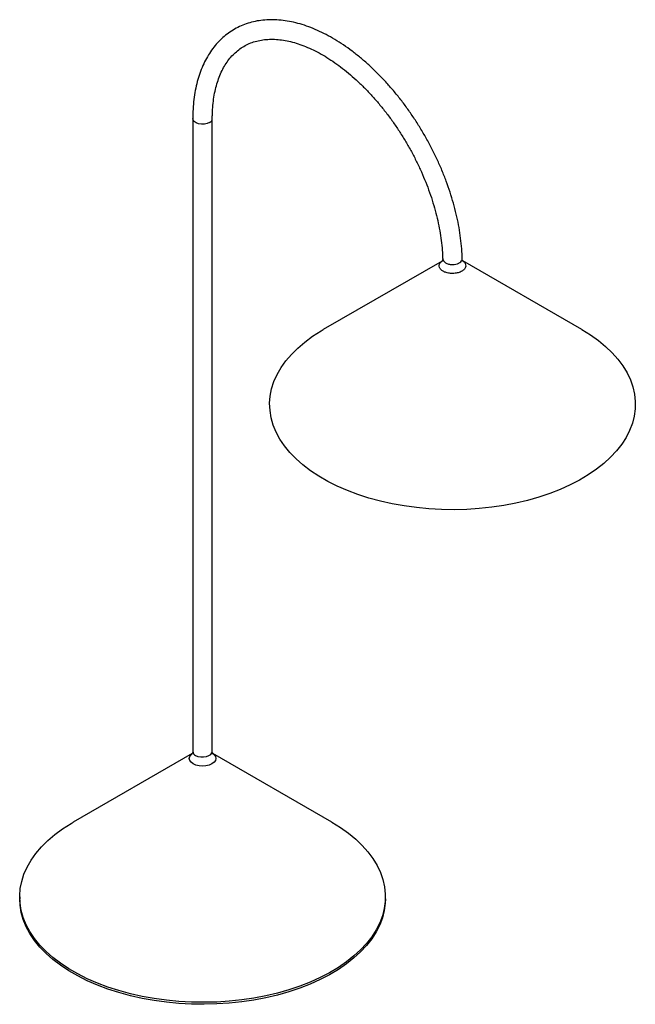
# Model space of a CAD drawing. Header units: millimetres. Extents: x -75 to 178, y -44 to 360.
import ezdxf

# ---------------------------------------------------------------- set-up
doc = ezdxf.new("R2010")
doc.units = ezdxf.units.MM

msp = doc.modelspace()

# ---------------------------------------------------------------- linework, layer by layer
at = {"color": 7, "linetype": 'Continuous', "lineweight": 25}
for p, q in [((-4, 319.27), (-4, 59.67)), ((4, 59.67), (4, 319.27)), ((98.23, 260.86), (49.49, 232.71)), ((155.57, 232.71), (106.73, 260.92)), ((-4.26, 58.78), (-53.04, 30.61)), ((53.04, 30.61), (4.26, 58.78)), ((-75, 0), (-75, -0.82)), ((75, -0.82), (75, 0))]:
    msp.add_line(p, q, dxfattribs=at)
at = {"color": 7, "linetype": 'Continuous', "lineweight": 25, "flags": 128}
for points in [[(2.83, 317.63), (1.87, 317.23), (0.74, 317), (-0.45, 316.97), (-1.6, 317.15), (-2.61, 317.52), (-3.39, 318.04), (-3.86, 318.67), (-4, 319.27)], [(155.56, 232.72), (159.1, 230.53), (162.36, 228.21), (165.34, 225.77), (168.02, 223.21), (170.38, 220.55), (172.42, 217.81), (174.13, 214.98), (175.5, 212.1), (176.52, 209.17), (177.19, 206.21), (177.51, 203.22), (177.46, 200.24), (177.06, 197.26), (176.3, 194.3), (175.19, 191.38), (173.74, 188.51), (171.94, 185.71), (169.82, 182.98), (167.37, 180.35), (164.62, 177.82), (161.57, 175.4), (158.24, 173.11), (154.64, 170.96), (150.79, 168.96), (146.72, 167.12), (142.43, 165.44), (137.96, 163.94), (133.31, 162.62), (128.52, 161.49), (123.6, 160.55), (118.59, 159.81), (113.5, 159.27), (108.35, 158.94), (103.18, 158.81), (98, 158.89), (92.85, 159.17), (87.74, 159.66), (82.7, 160.35), (77.76, 161.24), (72.93, 162.32), (68.25, 163.59), (63.73, 165.05), (59.39, 166.68), (55.26, 168.49), (51.36, 170.45), (47.7, 172.56), (44.3, 174.82), (41.18, 177.2), (38.35, 179.7), (35.82, 182.31), (33.62, 185.02), (31.74, 187.8), (30.2, 190.66), (29, 193.57), (28.16, 196.51), (27.67, 199.49), (27.53, 202.48), (27.76, 205.46), (28.34, 208.43), (29.27, 211.37), (30.55, 214.27), (32.18, 217.11), (34.14, 219.87), (36.42, 222.55), (39.03, 225.14), (41.93, 227.61), (45.12, 229.97), (48.59, 232.19), (49.49, 232.71)], [(3.86, 59.01), (4.73, 58.36), (5.28, 57.6), (5.46, 56.78), (5.28, 55.96), (4.73, 55.2), (3.86, 54.55), (2.73, 54.05), (1.41, 53.73), (0, 53.62), (-1.41, 53.73), (-2.73, 54.05), (-3.86, 54.55), (-4.73, 55.2), (-5.28, 55.96), (-5.46, 56.78), (-5.28, 57.6), (-4.73, 58.36), (-4.3, 58.72)], [(-2.83, 58.03), (-1.87, 57.62), (-0.74, 57.4), (0.45, 57.37), (1.6, 57.55), (2.61, 57.92), (3.39, 58.44), (3.86, 59.07), (4, 59.67)], [(53.03, 30.62), (56.57, 28.43), (59.83, 26.11), (62.81, 23.66), (65.48, 21.11), (67.85, 18.45), (69.89, 15.7), (71.6, 12.88), (72.97, 10), (73.99, 7.07), (74.66, 4.1), (74.97, 1.12), (74.93, -1.87), (74.53, -4.85), (73.77, -7.8), (72.66, -10.72), (71.21, -13.59), (69.41, -16.4), (67.29, -19.12), (64.84, -21.76), (62.09, -24.29), (59.04, -26.7), (55.71, -28.99), (52.11, -31.14), (48.26, -33.14), (44.19, -34.98), (39.9, -36.66), (35.43, -38.16), (30.78, -39.48), (25.99, -40.61), (21.07, -41.55), (16.06, -42.29), (10.96, -42.83), (5.82, -43.17), (0.65, -43.29), (-4.53, -43.22), (-9.68, -42.93), (-14.79, -42.45), (-19.83, -41.76), (-24.77, -40.87), (-29.6, -39.78), (-34.28, -38.51), (-38.8, -37.05), (-43.14, -35.42), (-47.27, -33.62), (-51.17, -31.65), (-54.83, -29.54), (-58.23, -27.29), (-61.35, -24.9), (-64.18, -22.4), (-66.71, -19.79), (-68.91, -17.09), (-70.79, -14.3), (-72.33, -11.45), (-73.53, -8.54), (-74.37, -5.59), (-74.86, -2.61), (-75, 0.37), (-74.77, 3.36), (-74.19, 6.33), (-73.26, 9.27), (-71.98, 12.17), (-70.35, 15), (-68.39, 17.77), (-66.11, 20.45), (-63.5, 23.04), (-60.6, 25.51), (-57.41, 27.86), (-53.94, 30.08), (-53.04, 30.61)], [(75, -0.82), (74.93, -2.68), (74.53, -5.66), (73.77, -8.62), (72.66, -11.54), (71.21, -14.41), (69.41, -17.21), (67.29, -19.94), (64.84, -22.57), (62.09, -25.1), (59.04, -27.52), (55.71, -29.81), (52.11, -31.96), (48.26, -33.96), (44.19, -35.8), (39.9, -37.48), (35.43, -38.98), (30.78, -40.3), (25.99, -41.43), (21.07, -42.37), (16.06, -43.11), (10.96, -43.65), (5.82, -43.98), (0.65, -44.11), (-4.53, -44.03), (-9.68, -43.75), (-14.79, -43.26), (-19.83, -42.57), (-24.77, -41.68), (-29.6, -40.6), (-34.28, -39.33), (-38.8, -37.87), (-43.14, -36.24), (-47.27, -34.43), (-51.17, -32.47), (-54.83, -30.36), (-58.23, -28.1), (-61.35, -25.72), (-64.18, -23.22), (-66.71, -20.61), (-68.91, -17.9), (-70.79, -15.12), (-72.33, -12.26), (-73.53, -9.35), (-74.37, -6.41), (-74.86, -3.43), (-75, -0.82)]]:
    msp.add_lwpolyline(points, dxfattribs=at)
at = {"color": 7, "linetype": 'Continuous', "lineweight": 25}
for centre, start, end in [((2.05, 319.43), 293.5204, 355.0207), ((-2.05, 59.83), 184.8256, 246.4945)]:
    msp.add_arc(centre, 1.96, start, end, dxfattribs=at)
for points, knots in [([(106.5, 261.75), (106.5, 262.07), (106.47, 263.78), (106.25, 266.93), (105.77, 271.25), (105.04, 275.65), (104.1, 280.1), (102.94, 284.58), (101.57, 289.09), (100, 293.59), (98.22, 298.08), (96.26, 302.53), (94.11, 306.92), (91.79, 311.25), (89.3, 315.49), (86.66, 319.63), (83.87, 323.64), (80.96, 327.52), (77.92, 331.24), (74.77, 334.79), (71.52, 338.16), (68.19, 341.34), (64.78, 344.3), (61.31, 347.04), (57.8, 349.54), (54.25, 351.8), (50.68, 353.8), (47.11, 355.53), (43.54, 356.99), (39.99, 358.16), (36.48, 359.03), (33.03, 359.61), (29.65, 359.88), (26.36, 359.85), (23.18, 359.52), (20.13, 358.89), (17.21, 357.96), (14.45, 356.76), (11.85, 355.28), (9.42, 353.53), (7.17, 351.52), (5.1, 349.26), (3.23, 346.76), (1.55, 344.02), (0.09, 341.05), (-1.17, 337.86), (-2.2, 334.47), (-3.01, 330.89), (-3.58, 327.13), (-3.94, 323.26), (-3.98, 320.59), (-4, 319.27)], [0, 0, 0, 0, 0.004865, 0.025859, 0.046841, 0.067809, 0.088761, 0.109698, 0.130619, 0.151527, 0.172423, 0.19331, 0.214191, 0.235067, 0.255942, 0.276819, 0.297699, 0.318585, 0.33948, 0.360386, 0.381307, 0.402245, 0.423201, 0.444178, 0.465176, 0.486195, 0.507233, 0.528283, 0.549333, 0.570366, 0.59136, 0.612285, 0.633109, 0.6538, 0.674331, 0.694691, 0.714886, 0.734942, 0.754907, 0.774839, 0.794779, 0.814787, 0.834911, 0.855183, 0.875615, 0.896202, 0.916924, 0.937754, 0.958661, 0.979618, 1, 1, 1, 1]), ([(4, 319.27), (4.01, 319.91), (4.02, 321.77), (4.21, 324.74), (4.63, 328.11), (5.26, 331.3), (6.08, 334.29), (7.09, 337.07), (8.28, 339.63), (9.65, 341.97), (11.2, 344.08), (12.92, 345.95), (14.82, 347.59), (16.89, 348.99), (19.14, 350.12), (21.55, 350.98), (24.09, 351.56), (26.76, 351.86), (29.54, 351.88), (32.41, 351.62), (35.37, 351.08), (38.4, 350.28), (41.5, 349.2), (44.64, 347.86), (47.82, 346.26), (51.03, 344.39), (54.24, 342.28), (57.45, 339.92), (60.63, 337.34), (63.77, 334.53), (66.85, 331.51), (69.87, 328.29), (72.8, 324.89), (75.63, 321.33), (78.34, 317.62), (80.93, 313.77), (83.38, 309.81), (85.68, 305.76), (87.82, 301.63), (89.78, 297.44), (91.56, 293.22), (93.16, 288.98), (94.55, 284.75), (95.75, 280.54), (96.74, 276.38), (97.52, 272.28), (98.07, 268.27), (98.41, 264.77), (98.46, 262.68), (98.48, 261.83)], [0, 0, 0, 0, 0.011178, 0.032494, 0.053799, 0.075105, 0.09643, 0.117804, 0.139266, 0.160869, 0.182673, 0.204742, 0.227119, 0.249798, 0.272692, 0.295608, 0.318333, 0.340767, 0.362894, 0.384757, 0.40642, 0.427945, 0.449381, 0.470769, 0.492135, 0.513497, 0.534865, 0.556247, 0.577648, 0.59907, 0.620512, 0.641972, 0.66345, 0.684943, 0.706447, 0.72796, 0.749478, 0.771, 0.79252, 0.814036, 0.835544, 0.85704, 0.878523, 0.899988, 0.921433, 0.942856, 0.964254, 0.985627, 1, 1, 1, 1]), ([(106.39, 261.11), (106.56, 261.01), (107.15, 260.64), (107.82, 259.87), (108.08, 258.81), (107.7, 257.75), (106.75, 256.83), (105.32, 256.14), (103.57, 255.76), (101.7, 255.73), (100, 256.04), (98.68, 256.59), (97.68, 257.32), (97.05, 258.23), (97, 259.3), (97.51, 260.32), (98.29, 260.84), (98.66, 261.09)], [0, 0, 0, 0, 0.029536, 0.101214, 0.172697, 0.244204, 0.31569, 0.387181, 0.458701, 0.530265, 0.601881, 0.665048, 0.718472, 0.790191, 0.861931, 0.933688, 1, 1, 1, 1]), ([(98.49, 261.81), (98.49, 261.74), (98.52, 261.47), (98.38, 261.01), (98.23, 260.8), (98.25, 260.82), (98.26, 260.83)], [0, 0, 0, 0, 0.1545954, 0.5272482, 0.8901324, 1, 1, 1, 1]), ([(98.27, 260.84), (98.33, 260.89), (98.4, 260.97), (98.63, 261.09), (98.7, 261.12)], [0, 0, 0, 0, 0.729667, 1, 1, 1, 1]), ([(98.56, 261.84), (98.56, 261.68), (98.54, 261.26), (98.98, 260.66), (99.7, 260.09), (100.66, 259.66), (101.91, 259.4), (103.28, 259.4), (104.56, 259.66), (105.62, 260.17), (106.29, 260.85), (106.57, 261.42), (106.49, 261.72), (106.48, 261.75)], [0, 0, 0, 0, 0.061397, 0.168589, 0.248492, 0.343007, 0.450196, 0.557321, 0.664382, 0.771401, 0.878412, 0.985452, 1, 1, 1, 1]), ([(106.49, 261.05), (106.51, 261.04), (106.6, 260.99), (106.64, 260.96), (106.67, 260.93)], [0, 0, 0, 0, 0.207816, 1, 1, 1, 1]), ([(106.77, 260.85), (106.77, 260.85), (106.78, 260.83), (106.61, 261.13), (106.5, 261.49), (106.52, 261.71), (106.53, 261.74)], [0, 0, 0, 0, 0.150864, 0.522929, 0.92315, 1, 1, 1, 1]), ([(-4.01, 59.66), (-4.01, 59.64), (-3.97, 59.41), (-4.09, 59.01), (-4.26, 58.72), (-4.25, 58.74), (-4.24, 58.75)], [0, 0, 0, 0, 0.045641, 0.491939, 0.840748, 1, 1, 1, 1]), ([(4.25, 58.74), (4.25, 58.74), (4.25, 58.74), (4.07, 59.07), (3.97, 59.47), (4, 59.66), (4, 59.66)], [0, 0, 0, 0, 0.2127263, 0.5762348, 0.9964113, 1, 1, 1, 1])]:
    msp.add_open_spline(points, degree=3, knots=knots, dxfattribs=at)

doc.saveas('drawing.dxf')
